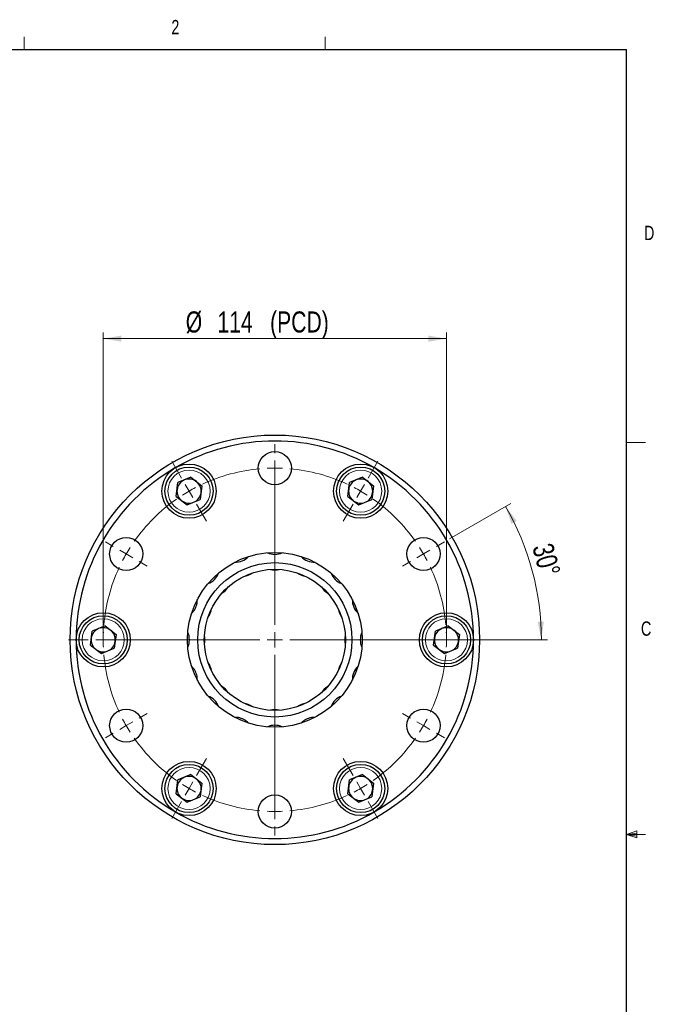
# Model space of a CAD drawing. Header units: millimetres. Extents: x 11 to 421, y 5 to 275.
# Tile 8 of 8: x 315 to 421, y 112 to 275. Entities that reach past the tile are written whole.
import ezdxf

# ---------------------------------------------------------------- set-up
doc = ezdxf.new("R2010")
doc.units = ezdxf.units.MM
doc.linetypes.add('CENTERX2', pattern=[20.32, 12.7, -2.54, 2.54, -2.54])
doc.styles.add('SLDTEXTSTYLE0', font='TXT', dxfattribs={"width": 0.75})
doc.dimstyles.new('SLDDIMSTYLE1', dxfattribs={"dimtxt": 3.5, "dimasz": 3, "dimexe": 0, "dimexo": 0.0625, "dimgap": 0.875, "dimtad": 1, "dimlfac": 2, "dimrnd": 1e-09, "dimzin": 12, "dimdsep": 46, "dimtxsty": 'SLDTEXTSTYLE0', "dimsah": 1, "dimcen": 0.09, "dimadec": 0, "dimazin": 0, "dimtfac": 1, "dimtofl": 0, "dimtmove": 0, "dimatfit": 3, "dimfxl": 1, "dimtolj": 1, "dimtzin": 12, "dimarcsym": 0})
doc.dimstyles.new('SLDDIMSTYLE6', dxfattribs={"dimtxt": 3.5, "dimasz": 3, "dimexe": 0, "dimexo": 0.0625, "dimgap": 0.875, "dimtad": 1, "dimdec": 4, "dimlfac": 2, "dimzin": 12, "dimdsep": 46, "dimtxsty": 'SLDTEXTSTYLE0', "dimsah": 1, "dimcen": 0.09, "dimazin": 0, "dimtfac": 1, "dimtofl": 0, "dimtmove": 0, "dimatfit": 3, "dimfxl": 1, "dimtolj": 1, "dimtzin": 12, "dimarcsym": 0})

# ---------------------------------------------------------------- blocks, each defined once
blk = doc.blocks.new('*D19')
at = {"color": 7, "linetype": 'Continuous', "lineweight": 0}
for p, q in [((329.07, 173.33), (329.07, 223.33)), ((386.07, 222.33), (329.07, 222.33)), ((386.07, 173.33), (386.07, 223.33))]:
    blk.add_line(p, q, dxfattribs=at)
for points in [[(329.07, 222.33), (332.07, 221.83), (332.07, 222.83)], [(386.07, 222.33), (383.07, 222.83), (383.07, 221.83)]]:
    blk.add_solid(points, dxfattribs=at)
at = {"color": 7, "linetype": 'Continuous', "lineweight": 0, "char_height": 3.5, "attachment_point": 1, "style": 'SLDTEXTSTYLE0'}
for s, insert in [(' (PCD)', (355.8, 226.85)), ('%%c', (342.77, 226.85)), ('114', (348.04, 226.85))]:
    blk.add_mtext(s, dxfattribs=dict(at, insert=insert))
blk = doc.blocks.new('*D20')
at = {"color": 7, "linetype": 'Continuous', "lineweight": 0}
for p, q in [((386.58, 189.08), (396.77, 194.96)), ((387.35, 172.33), (402.83, 172.33))]:
    blk.add_line(p, q, dxfattribs=at)
blk.add_arc((357.57, 172.33), 44.26, 0, 30, dxfattribs=at)
for points in [[(395.9, 194.46), (396.87, 191.58), (397.75, 192.05)], [(401.83, 172.33), (402.23, 175.35), (401.23, 175.32)]]:
    blk.add_solid(points, dxfattribs=at)
at = {"color": 7, "linetype": 'Continuous', "lineweight": 0, "insert": (403.67, 188.64), "char_height": 3.5, "attachment_point": 1, "rotation": 285.3543, "style": 'SLDTEXTSTYLE0'}
blk.add_mtext('30°', dxfattribs=at)
blk = doc.blocks.new('SW_CENTERMARKSYMBOL_0')
at = {"color": 0, "linetype": 'Continuous', "lineweight": 0}
for p, q in [((0, 2.5), (0, 16.1)), ((-2.5, 0), (-16.1, 0)), ((0, 0), (-1.25, 0)), ((0, 0), (0, 1.25)), ((0, 0), (0, -1.25)), ((0, 0), (1.25, 0)), ((2.5, 0), (16.1, 0)), ((0, -2.5), (0, -16.1))]:
    blk.add_line(p, q, dxfattribs=at)
blk = doc.blocks.new('SW_CENTERMARKSYMBOL_1')
at = {"color": 0, "linetype": 'Continuous', "lineweight": 0}
for p, q in [((14.25, 6.32), (14.25, 7.82)), ((-1.25, 2.17), (-2.88, 4.98)), ((14.25, 3.82), (14.25, 5.07)), ((29.75, 2.17), (31.38, 4.98)), ((14.25, -22.18), (14.25, 4.1)), ((14.25, 3.82), (14.25, 2.57)), ((0, 0), (-0.62, 1.08)), ((0, 0), (0.62, -1.08)), ((14.25, 1.32), (14.25, -0.18)), ((28.5, 0), (27.88, -1.08)), ((28.5, 0), (29.12, 1.08)), ((1.25, -2.17), (2.88, -4.98)), ((27.25, -2.17), (25.62, -4.98)), ((-12.6, -9.18), (-13.9, -8.43)), ((-10.43, -10.43), (-11.51, -9.81)), ((38.93, -10.43), (40.01, -9.81)), ((41.1, -9.18), (42.4, -8.43)), ((-10.43, -10.43), (-9.35, -11.06)), ((38.93, -10.43), (37.85, -11.06)), ((-8.27, -11.68), (-6.97, -12.43)), ((36.77, -11.68), (35.47, -12.43)), ((14.25, -24.68), (14.25, -23.43)), ((-16.75, -24.68), (-20, -24.68)), ((-14.25, -24.68), (-15.5, -24.68)), ((11.75, -24.68), (-14.53, -24.68)), ((-14.25, -24.68), (-13, -24.68)), ((-11.75, -24.68), (-8.5, -24.68)), ((14.25, -24.68), (13, -24.68)), ((14.25, -24.68), (14.25, -25.93)), ((14.25, -24.68), (15.5, -24.68)), ((16.75, -24.68), (43.03, -24.68)), ((40.25, -24.68), (37, -24.68)), ((42.75, -24.68), (41.5, -24.68)), ((42.75, -24.68), (44, -24.68)), ((45.25, -24.68), (48.5, -24.68)), ((14.25, -27.18), (14.25, -53.46)), ((-8.27, -37.68), (-6.97, -36.93)), ((36.77, -37.68), (35.47, -36.93)), ((-10.43, -38.93), (-11.51, -39.56)), ((-10.43, -38.93), (-9.35, -38.31)), ((38.93, -38.93), (37.85, -38.31)), ((38.93, -38.93), (40.01, -39.56)), ((-12.6, -40.18), (-13.9, -40.93)), ((41.1, -40.18), (42.4, -40.93)), ((1.25, -47.2), (2.88, -44.38)), ((27.25, -47.2), (25.62, -44.38)), ((0, -49.36), (0.62, -48.28)), ((28.5, -49.36), (27.88, -48.28)), ((0, -49.36), (-0.62, -50.45)), ((14.25, -50.68), (14.25, -49.18)), ((28.5, -49.36), (29.12, -50.45)), ((-1.25, -51.53), (-2.88, -54.34)), ((14.25, -53.18), (14.25, -51.93)), ((29.75, -51.53), (31.38, -54.34)), ((14.25, -53.18), (14.25, -54.43)), ((14.25, -55.68), (14.25, -57.18))]:
    blk.add_line(p, q, dxfattribs=at)
at = {"color": 0, "linetype": 'CENTERX2', "lineweight": 0}
for start, end in [(95.0259, 114.9741), (65.0259, 84.9741), (125.0259, 144.9741), (35.0259, 54.9741), (155.0259, 174.9741), (5.0259, 24.9741), (185.0259, 204.9741), (335.0259, 354.9741), (215.0259, 234.9741), (305.0259, 324.9741), (245.0259, 264.9741), (275.0259, 294.9741)]:
    blk.add_arc((14.25, -24.68), 28.5, start, end, dxfattribs=at)
at = {"color": 0, "linetype": 'Continuous', "lineweight": 0}
for start, end in [(90, 92.513), (87.487, 90), (117.487, 120), (60, 62.513), (120, 122.513), (57.487, 60), (147.487, 150), (30, 32.513), (150, 152.513), (27.487, 30), (177.487, 180), (0, 2.513), (180, 182.513), (357.487, 0), (207.487, 210), (210, 212.513), (327.487, 330), (330, 332.513), (237.487, 240), (300, 302.513), (240, 242.513), (297.487, 300), (267.487, 270), (270, 272.513)]:
    blk.add_arc((14.25, -24.68), 28.5, start, end, dxfattribs=at)

msp = doc.modelspace()

# ---------------------------------------------------------------- linework, layer by layer
at = {"color": 7, "linetype": 'Continuous', "lineweight": 0}
for p, q in [((315.937941, 270.308659), (315.937941, 272.462558)), ((365.944191, 270.308659), (365.944191, 272.462558)), ((415.956791, 205.112421), (419.131791, 205.112421)), ((415.956791, 140.024921), (417.663199, 140.634766)), ((417.663199, 140.634766), (417.663199, 139.451427)), ((415.956791, 140.024921), (417.663199, 140.25449)), ((415.956791, 140.024921), (419.131791, 140.024921)), ((415.956791, 140.024921), (417.663199, 139.451427)), ((415.956791, 140.024921), (417.663199, 139.763095))]:
    msp.add_line(p, q, dxfattribs=at)
at = {"color": 7, "linetype": 'Continuous', "lineweight": 30}
for p, q in [((15.906791, 270.308659), (415.956791, 270.308659)), ((415.956791, 9.958659), (415.956791, 270.308659)), ((341.177245, 196.131074), (341.481697, 198.427599)), ((343.622773, 199.312198), (341.481697, 198.427599)), ((343.622773, 199.312198), (345.459396, 197.900272)), ((345.459396, 197.900272), (345.154943, 195.603747)), ((369.677245, 196.131074), (369.981697, 198.427599)), ((372.122773, 199.312198), (369.981697, 198.427599)), ((372.122773, 199.312198), (373.959396, 197.900272)), ((373.959396, 197.900272), (373.654943, 195.603747)), ((341.177245, 196.131074), (343.013868, 194.719148)), ((343.013868, 194.719148), (345.154943, 195.603747)), ((369.677245, 196.131074), (371.513868, 194.719148)), ((371.513868, 194.719148), (373.654943, 195.603747)), ((326.927245, 171.44935), (327.231697, 173.745875)), ((329.372773, 174.630474), (327.231697, 173.745875)), ((329.372773, 174.630474), (331.209396, 173.218548)), ((383.927245, 171.44935), (384.231697, 173.745875)), ((386.372773, 174.630474), (384.231697, 173.745875)), ((386.372773, 174.630474), (388.209396, 173.218548)), ((331.209396, 173.218548), (330.904943, 170.922023)), ((388.209396, 173.218548), (387.904943, 170.922023)), ((326.927245, 171.44935), (328.763868, 170.037424)), ((328.763868, 170.037424), (330.904943, 170.922023)), ((383.927245, 171.44935), (385.763868, 170.037424)), ((385.763868, 170.037424), (387.904943, 170.922023)), ((341.177245, 146.767626), (341.481697, 149.064151)), ((343.622773, 149.94875), (341.481697, 149.064151)), ((343.622773, 149.94875), (345.459396, 148.536824)), ((369.677245, 146.767626), (369.981697, 149.064151)), ((372.122773, 149.94875), (369.981697, 149.064151)), ((372.122773, 149.94875), (373.959396, 148.536824)), ((345.459396, 148.536824), (345.154943, 146.240299)), ((373.959396, 148.536824), (373.654943, 146.240299)), ((341.177245, 146.767626), (343.013868, 145.3557)), ((343.013868, 145.3557), (345.154943, 146.240299)), ((369.677245, 146.767626), (371.513868, 145.3557)), ((371.513868, 145.3557), (373.654943, 146.240299))]:
    msp.add_line(p, q, dxfattribs=at)
for centre, radius in [((357.56832, 172.333949), 34), ((357.56832, 200.833949), 2.75), ((343.31832, 197.015673), 4.5), ((371.81832, 197.015673), 4.5), ((343.31832, 197.015673), 4), ((371.81832, 197.015673), 4), ((332.886596, 186.583949), 2.75), ((382.250044, 186.583949), 2.75), ((357.56832, 172.333949), 14.5), ((357.56832, 172.333949), 12.814272), ((357.56832, 172.333949), 11.714452), ((329.06832, 172.333949), 4.5), ((386.06832, 172.333949), 4.5), ((329.06832, 172.333949), 4), ((386.06832, 172.333949), 4), ((332.886596, 158.083949), 2.75), ((382.250044, 158.083949), 2.75), ((343.31832, 147.652225), 4.5), ((371.81832, 147.652225), 4.5), ((343.31832, 147.652225), 4), ((371.81832, 147.652225), 4), ((357.56832, 143.833949), 2.75)]:
    msp.add_circle(centre, radius, dxfattribs=at)
at = {"color": 7, "linetype": 'Continuous', "lineweight": 0}
for centre in [(343.31832, 197.015673), (371.81832, 197.015673), (329.06832, 172.333949), (386.06832, 172.333949), (343.31832, 147.652225), (371.81832, 147.652225)]:
    msp.add_circle(centre, 3.5, dxfattribs=at)
at = {"color": 7, "linetype": 'Continuous', "lineweight": 30}
for centre, radius, start, end in [((357.56832, 172.333949), 33, 60, 120), ((357.56832, 172.333949), 33, 120, 180), ((357.56832, 172.333949), 33, 0, 60), ((343.31832, 197.015673), 2.00625, 112.44828085, 172.44828085), ((343.31832, 197.015673), 2.00625, 52.44828085, 112.44828085), ((343.31832, 197.015673), 2.00625, 352.44828085, 52.44828085), ((371.81832, 197.015673), 2.00625, 112.44828085, 172.44828085), ((371.81832, 197.015673), 2.00625, 52.44828085, 112.44828085), ((371.81832, 197.015673), 2.00625, 352.44828085, 52.44828085), ((343.31832, 197.015673), 2.00625, 172.44828085, 232.44828085), ((343.31832, 197.015673), 2.00625, 292.44828085, 352.44828085), ((371.81832, 197.015673), 2.00625, 172.44828085, 232.44828085), ((371.81832, 197.015673), 2.00625, 292.44828085, 352.44828085), ((343.31832, 197.015673), 2.00625, 232.44828085, 292.44828085), ((371.81832, 197.015673), 2.00625, 232.44828085, 292.44828085), ((357.56832, 189.552763), 3.035934, 245.92324798, 294.07675202), ((350.979073, 188.241798), 3.035676, 268.42107255, 316.57892745), ((364.157567, 188.241798), 3.035676, 223.42107255, 271.57892745), ((345.393026, 184.509243), 3.035616, 290.9205622, 339.0794378), ((351.999271, 185.778822), 2.950418, 278.31806807, 306.68193193), ((357.56832, 186.886575), 2.950418, 255.81806807, 284.18193193), ((363.137369, 185.778822), 2.950418, 233.31806807, 261.68193193), ((369.743614, 184.509243), 3.035616, 200.9205622, 249.0794378), ((347.27806, 182.624209), 2.950418, 300.81806807, 329.18193193), ((367.858581, 182.624209), 2.950418, 210.81806807, 239.18193193), ((341.627126, 178.940304), 3.071047, 313.65353367, 349.77541706), ((341.934733, 178.905044), 2.762138, 349.36258151, 2.11208318), ((373.476169, 178.923196), 3.035676, 178.42107255, 226.57892745), ((344.123447, 177.902998), 2.950418, 323.31806807, 351.68193193), ((371.013193, 177.902998), 2.950418, 188.31806807, 216.68193193), ((329.06832, 172.333949), 2.00625, 112.44828085, 172.44828085), ((329.06832, 172.333949), 2.00625, 52.44828085, 112.44828085), ((329.06832, 172.333949), 2.00625, 352.44828085, 52.44828085), ((340.43227, 172.359605), 2.949922, 359.50167418, 24.27758527), ((374.787135, 172.333949), 3.035934, 155.92324798, 204.07675202), ((386.06832, 172.333949), 2.00625, 112.44828085, 172.44828085), ((386.06832, 172.333949), 2.00625, 52.44828085, 112.44828085), ((386.06832, 172.333949), 2.00625, 352.44828085, 52.44828085), ((357.56832, 172.333949), 33, 180, 240), ((329.06832, 172.333949), 2.00625, 172.44828085, 232.44828085), ((329.06832, 172.333949), 2.00625, 292.44828085, 352.44828085), ((340.41375, 172.312192), 2.96841, 335.80078332, 0.41995723), ((343.015694, 172.333949), 2.950418, 345.81806807, 14.18193193), ((372.120946, 172.333949), 2.950418, 165.81806807, 194.18193193), ((357.56832, 172.333949), 33, 300, 0), ((386.06832, 172.333949), 2.00625, 172.44828085, 232.44828085), ((386.06832, 172.333949), 2.00625, 292.44828085, 352.44828085), ((329.06832, 172.333949), 2.00625, 232.44828085, 292.44828085), ((386.06832, 172.333949), 2.00625, 232.44828085, 292.44828085), ((344.123447, 166.7649), 2.950418, 8.31806807, 36.68193193), ((371.013193, 166.7649), 2.950418, 143.31806807, 171.68193193), ((341.653331, 165.741695), 3.042769, 10.05085563, 46.52019364), ((373.476169, 165.744702), 3.035676, 133.42107255, 181.57892745), ((341.934733, 165.762854), 2.762138, 357.88791682, 10.63741849), ((347.27806, 162.043688), 2.950418, 30.81806807, 59.18193193), ((367.858581, 162.043688), 2.950418, 120.81806807, 149.18193193), ((345.393026, 160.158655), 3.035616, 20.9205622, 69.0794378), ((369.743614, 160.158655), 3.035616, 110.9205622, 159.0794378), ((351.999271, 158.889076), 2.950418, 53.31806807, 81.68193193), ((357.56832, 157.781323), 2.950418, 75.81806807, 104.18193193), ((363.137369, 158.889076), 2.950418, 98.31806807, 126.68193193), ((350.997225, 156.700362), 2.762138, 79.36258151, 92.11208318), ((350.961965, 156.392754), 3.071047, 43.65353367, 79.77541706), ((364.160574, 156.41896), 3.042769, 100.05085563, 136.52019364), ((364.139415, 156.700362), 2.762138, 87.88791682, 100.63741849), ((357.542664, 155.197898), 2.949922, 89.50167418, 114.27758527), ((357.590077, 155.179378), 2.96841, 65.80078332, 90.41995723), ((343.31832, 147.652225), 2.00625, 112.44828085, 172.44828085), ((343.31832, 147.652225), 2.00625, 52.44828085, 112.44828085), ((343.31832, 147.652225), 2.00625, 352.44828085, 52.44828085), ((371.81832, 147.652225), 2.00625, 112.44828085, 172.44828085), ((371.81832, 147.652225), 2.00625, 52.44828085, 112.44828085), ((371.81832, 147.652225), 2.00625, 352.44828085, 52.44828085), ((343.31832, 147.652225), 2.00625, 172.44828085, 232.44828085), ((343.31832, 147.652225), 2.00625, 292.44828085, 352.44828085), ((371.81832, 147.652225), 2.00625, 172.44828085, 232.44828085), ((371.81832, 147.652225), 2.00625, 292.44828085, 352.44828085), ((343.31832, 147.652225), 2.00625, 232.44828085, 292.44828085), ((371.81832, 147.652225), 2.00625, 232.44828085, 292.44828085), ((357.56832, 172.333949), 33, 240, 300)]:
    msp.add_arc(centre, radius, start, end, dxfattribs=at)

# ---------------------------------------------------------------- block references
at = {"color": 7, "linetype": 'Continuous', "lineweight": 0}
for name, p in [('SW_CENTERMARKSYMBOL_1', (343.31832, 197.015673)), ('SW_CENTERMARKSYMBOL_0', (357.56832, 172.333949))]:
    msp.add_blockref(name, p, dxfattribs=at)

# ---------------------------------------------------------------- texts
at = {"color": 7, "linetype": 'Continuous', "lineweight": 0, "char_height": 2.38125, "attachment_point": 1, "style": 'SLDTEXTSTYLE0'}
for s, insert in [('2', (340.385273, 275.239534)), ('D', (418.879423, 241.071405)), ('C', (418.368039, 175.389022))]:
    msp.add_mtext(s, dxfattribs=dict(at, insert=insert))

# ---------------------------------------------------------------- dimensions: what is measured, and where the dimension line sits
at = {"color": 7, "linetype": 'Continuous', "lineweight": 0}
dim = msp.add_linear_dim(base=(329.06832, 222.333949), p1=(386.06832, 172.333949), p2=(329.06832, 172.333949), text='%%c<> (PCD)', dimstyle='SLDDIMSTYLE1', dxfattribs=at)
dim.commit()
dim.dimension.update_dxf_attribs({"geometry": '*D19', "text_midpoint": (356.660375, 222.333949), "dimtype": 160})
dim = msp.add_angular_dim_2l(base=(400.320745, 183.789426), line1=((385.714146, 188.583949), (378.785943, 184.583949)), line2=((386.347206, 172.333949), (328.789434, 172.333949)), dimstyle='SLDDIMSTYLE6', dxfattribs=at)
dim.commit()
dim.dimension.update_dxf_attribs({"geometry": '*D20', "text_midpoint": (400.249082, 184.053606), "dimtype": 162})

doc.saveas('drawing.dxf')
